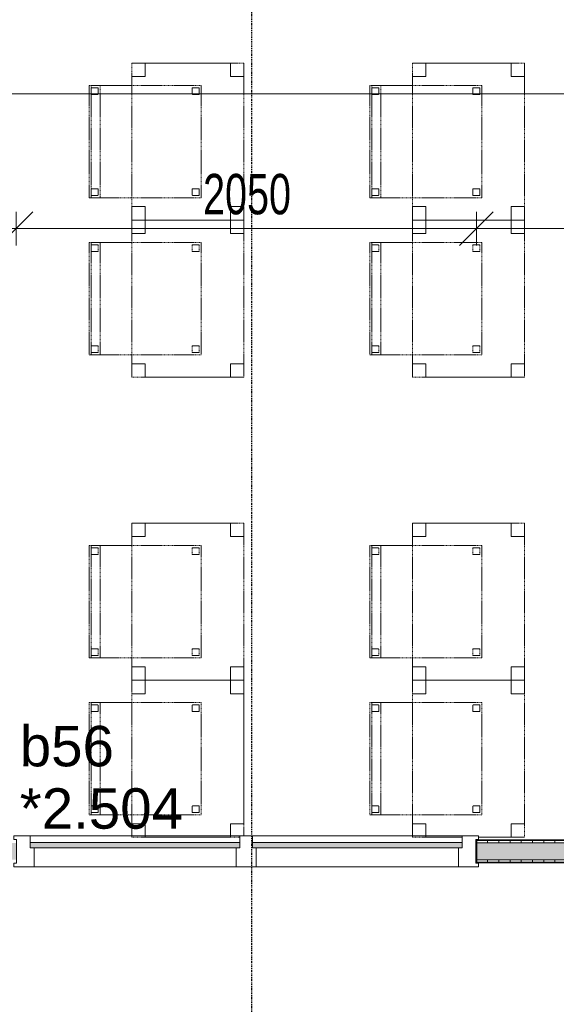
# Model space of a CAD drawing. Header units: millimetres. Extents: x -80560 to 110805, y -11020 to 52719.
# Tile 87 of 182: x 44661 to 47051, y 39018 to 43406. Entities that reach past the tile are written whole.
import ezdxf

# ---------------------------------------------------------------- set-up
doc = ezdxf.new("R2010")
doc.units = ezdxf.units.MM
doc.linetypes.add('CENTER2', pattern=[20, 8, -4, 4, -4])
doc.linetypes.add('DASHED2', pattern=[6, 4, -2])
for name, color, linetype, lineweight in [('A-ANNO-DIMS', 211, 'Continuous', 9), ('A-ANNO-DIMS-100', 211, 'Continuous', 9), ('A-DOOR', 31, 'Continuous', 18), ('A-GLAZ', 151, 'Continuous', 18), ('A-GLAZ-IDEN', 152, 'Continuous', 18), ('A-WALL', 113, 'Continuous', 35), ('A-WALL-PATT', 111, 'Continuous', 35), ('I-FURN', 30, 'Continuous', 18), ('I-WALL', 2, 'Continuous', 18), ('S-GRID', 1, 'Continuous', 9)]:
    doc.layers.add(name, color=color, linetype=linetype, lineweight=lineweight)
doc.styles.add('Arial', font='arial.ttf', dxfattribs={"height": 180})
doc.styles.add('Arial_6', font='arial.ttf', dxfattribs={"width": 0.7, "height": 180})
doc.dimstyles.new('n3o_1_8', dxfattribs={"dimscale": 304.8, "dimtxt": 183.646692, "dimasz": 0.492126, "dimexe": 0.246063, "dimexo": 0.0625, "dimgap": 0.032808, "dimtad": 1, "dimdec": 0, "dimdsep": 46, "dimtxsty": 'Arial_6', "dimblk1": 'OBLIQUE', "dimblk2": 'OBLIQUE', "dimsah": 1, "dimcen": 0.09, "dimdle": 0.246063, "dimazin": 0, "dimtfac": 1, "dimtdec": 4, "dimtix": 1, "dimtmove": 0, "dimatfit": 3, "dimfxl": 0.246063, "dimfxlon": 1, "dimtvp": 1, "dimtolj": 1, "dimtzin": 0, "dimarcsym": 2})
doc.dimstyles.new('n3o_1_8_3', dxfattribs={"dimscale": 304.8, "dimtxt": 183.646692, "dimasz": 0.492126, "dimexe": 0.246063, "dimexo": 0.0625, "dimgap": 0.032808, "dimtad": 1, "dimdec": 0, "dimdsep": 46, "dimtxsty": 'Arial_6', "dimblk1": 'OBLIQUE', "dimblk2": 'OBLIQUE', "dimsah": 1, "dimcen": 0.09, "dimdle": 0.246063, "dimazin": 0, "dimtfac": 1, "dimtdec": 4, "dimtix": 1, "dimtmove": 0, "dimatfit": 3, "dimfxl": 0.246063, "dimfxlon": 1, "dimtvp": 1, "dimtolj": 1, "dimtzin": 0, "dimarcsym": 2})
pattern_1 = [(270, (46544.82, 39750), (50, 2e-13), [])]

# ---------------------------------------------------------------- blocks, each defined once
blk = doc.blocks.new('82_tafel1 - tafel 500x700 2-30673039-DO_02 tweede verdieping')
at = {"layer": 'I-FURN', "linetype": 'DASHED2'}
for p, q in [((350, 250), (-350, 250)), ((-350, 250), (-350, -250)), ((350, 250), (-350, 250)), ((-350, 250), (-350, -250)), ((-350, 250), (-350, 190)), ((-290, 250), (-350, 250)), ((-290, 190), (-290, 250)), ((-290, 250), (290, 250)), ((-290, 250), (-290, 190)), ((290, 250), (290, 190)), ((290, 190), (290, 250)), ((350, 250), (290, 250)), ((350, -250), (350, 250)), ((350, -250), (350, 250)), ((350, 190), (350, 250)), ((-350, -190), (-350, 190)), ((-350, 190), (-290, 190)), ((-290, 190), (-350, 190)), ((290, 190), (350, 190)), ((350, 190), (290, 190)), ((350, 190), (350, -190)), ((-290, -190), (-350, -190)), ((-350, -190), (-290, -190)), ((-350, -190), (-350, -250)), ((-290, -250), (-290, -190)), ((-290, -190), (-290, -250)), ((350, -190), (290, -190)), ((290, -190), (290, -250)), ((290, -250), (290, -190)), ((290, -190), (350, -190)), ((350, -250), (350, -190)), ((-350, -250), (350, -250)), ((-350, -250), (350, -250)), ((-350, -250), (-290, -250)), ((290, -250), (-290, -250)), ((290, -250), (350, -250))]:
    blk.add_line(p, q, dxfattribs=at)
blk = doc.blocks.new('82_zitmeubel - stoel 500x500-V23-DO_02 tweede verdieping')
at = {"layer": 'I-FURN', "linetype": 'DASHED2'}
for p, q in [((-192.1, -73), (-192.1, 237)), ((-192.1, 237), (-192.1, -73)), ((-192.1, 237), (307.9, 237)), ((-192.1, 237), (307.9, 237)), ((-182.1, 226), (-182.1, 198)), ((-182.1, 198), (-182.1, 226)), ((-153.1, 227), (-181.1, 227)), ((-181.1, 227), (-153.1, 227)), ((-152.1, 198), (-152.1, 226)), ((-152.1, 226), (-152.1, 198)), ((267.9, 226), (267.9, 198)), ((267.9, 198), (267.9, 226)), ((296.9, 227), (268.9, 227)), ((268.9, 227), (296.9, 227)), ((297.9, 198), (297.9, 226)), ((297.9, 226), (297.9, 198)), ((307.9, 237), (307.9, -73)), ((307.9, -73), (307.9, 237)), ((-181.1, 197), (-153.1, 197)), ((-153.1, 197), (-181.1, 197)), ((268.9, 197), (296.9, 197)), ((296.9, 197), (268.9, 197)), ((-192.1, -213), (-192.1, -73)), ((-192.1, -73), (-192.1, -263)), ((307.9, -73), (307.9, -213)), ((307.9, -263), (307.9, -73)), ((-192.1, -254.1), (-192.1, -213)), ((307.9, -213), (-192.1, -213)), ((307.9, -213), (307.9, -254.1)), ((-192.1, -263), (-192.1, -254.1)), ((307.9, -254.1), (-192.1, -254.1)), ((-192.1, -263), (307.9, -263)), ((-192.1, -263), (307.9, -263)), ((-182.1, -224), (-182.1, -252)), ((-182.1, -252), (-182.1, -224)), ((-153.1, -223), (-181.1, -223)), ((-181.1, -223), (-153.1, -223)), ((-181.1, -253), (-153.1, -253)), ((-153.1, -253), (-181.1, -253)), ((-152.1, -252), (-152.1, -224)), ((-152.1, -224), (-152.1, -252)), ((267.9, -224), (267.9, -252)), ((267.9, -252), (267.9, -224)), ((296.9, -223), (268.9, -223)), ((268.9, -223), (296.9, -223)), ((268.9, -253), (296.9, -253)), ((296.9, -253), (268.9, -253)), ((297.9, -252), (297.9, -224)), ((297.9, -224), (297.9, -252)), ((307.9, -254.1), (307.9, -263))]:
    blk.add_line(p, q, dxfattribs=at)
for centre, start, end in [((-181.1, 226), 90, 180), ((-181.1, 226), 90, 180), ((-153.1, 226), 360, 90), ((-153.1, 226), 360, 90), ((268.9, 226), 90, 180), ((268.9, 226), 90, 180), ((296.9, 226), 360, 90), ((296.9, 226), 360, 90), ((-181.1, 198), 180, 270), ((-181.1, 198), 180, 270), ((-153.1, 198), 270, 0), ((-153.1, 198), 270, 0), ((268.9, 198), 180, 270), ((268.9, 198), 180, 270), ((296.9, 198), 270, 360), ((296.9, 198), 270, 360), ((-181.1, -224), 90, 180), ((-181.1, -224), 90, 180), ((-181.1, -252), 180, 270), ((-181.1, -252), 180, 270), ((-153.1, -224), 0, 90), ((-153.1, -224), 0, 90), ((-153.1, -252), 270, 0), ((-153.1, -252), 270, 0), ((268.9, -224), 90, 180), ((268.9, -224), 90, 180), ((268.9, -252), 180, 270), ((268.9, -252), 180, 270), ((296.9, -224), 0, 90), ((296.9, -224), 0, 90), ((296.9, -252), 270, 0), ((296.9, -252), 270, 0)]:
    blk.add_arc(centre, 1, start, end, dxfattribs=at)
blk = doc.blocks.new('82_zitmeubel - stoel 500x500-V293-DO_02 tweede verdieping')
at = {"layer": 'I-FURN', "linetype": 'DASHED2'}
for p, q in [((-192.1, -73), (-192.1, 237)), ((-192.1, 237), (-192.1, -73)), ((-192.1, 237), (307.9, 237)), ((-192.1, 237), (307.9, 237)), ((-182.1, 226), (-182.1, 198)), ((-182.1, 198), (-182.1, 226)), ((-153.1, 227), (-181.1, 227)), ((-181.1, 227), (-153.1, 227)), ((-152.1, 198), (-152.1, 226)), ((-152.1, 226), (-152.1, 198)), ((267.9, 226), (267.9, 198)), ((267.9, 198), (267.9, 226)), ((296.9, 227), (268.9, 227)), ((268.9, 227), (296.9, 227)), ((297.9, 198), (297.9, 226)), ((297.9, 226), (297.9, 198)), ((307.9, 237), (307.9, -73)), ((307.9, -73), (307.9, 237)), ((-181.1, 197), (-153.1, 197)), ((-153.1, 197), (-181.1, 197)), ((268.9, 197), (296.9, 197)), ((296.9, 197), (268.9, 197)), ((-192.1, -213), (-192.1, -73)), ((-192.1, -73), (-192.1, -263)), ((307.9, -73), (307.9, -213)), ((307.9, -263), (307.9, -73)), ((-192.1, -254.1), (-192.1, -213)), ((307.9, -213), (-192.1, -213)), ((307.9, -213), (307.9, -254.1)), ((-192.1, -263), (-192.1, -254.1)), ((307.9, -254.1), (-192.1, -254.1)), ((-192.1, -263), (307.9, -263)), ((-192.1, -263), (307.9, -263)), ((-182.1, -224), (-182.1, -252)), ((-182.1, -252), (-182.1, -224)), ((-153.1, -223), (-181.1, -223)), ((-181.1, -223), (-153.1, -223)), ((-181.1, -253), (-153.1, -253)), ((-153.1, -253), (-181.1, -253)), ((-152.1, -252), (-152.1, -224)), ((-152.1, -224), (-152.1, -252)), ((267.9, -224), (267.9, -252)), ((267.9, -252), (267.9, -224)), ((296.9, -223), (268.9, -223)), ((268.9, -223), (296.9, -223)), ((268.9, -253), (296.9, -253)), ((296.9, -253), (268.9, -253)), ((297.9, -252), (297.9, -224)), ((297.9, -224), (297.9, -252)), ((307.9, -254.1), (307.9, -263))]:
    blk.add_line(p, q, dxfattribs=at)
for centre, start, end in [((-181.1, 226), 90, 180), ((-181.1, 226), 90, 180), ((-153.1, 226), 360, 90), ((-153.1, 226), 360, 90), ((268.9, 226), 90, 180), ((268.9, 226), 90, 180), ((296.9, 226), 360, 90), ((296.9, 226), 360, 90), ((-181.1, 198), 180, 270), ((-181.1, 198), 180, 270), ((-153.1, 198), 270, 0), ((-153.1, 198), 270, 0), ((268.9, 198), 180, 270), ((268.9, 198), 180, 270), ((296.9, 198), 270, 360), ((296.9, 198), 270, 360), ((-181.1, -224), 90, 180), ((-181.1, -224), 90, 180), ((-181.1, -252), 180, 270), ((-181.1, -252), 180, 270), ((-153.1, -224), 0, 90), ((-153.1, -224), 0, 90), ((-153.1, -252), 270, 0), ((-153.1, -252), 270, 0), ((268.9, -224), 90, 165), ((268.9, -224), 90, 180), ((268.9, -224), 165, 180), ((268.9, -252), 180, 195), ((268.9, -252), 180, 270), ((268.9, -252), 195, 210), ((268.9, -252), 210, 225), ((268.9, -252), 225, 240), ((268.9, -252), 240, 270), ((296.9, -224), 0, 90), ((296.9, -224), 0, 90), ((296.9, -252), 270, 0), ((296.9, -252), 270, 0)]:
    blk.add_arc(centre, 1, start, end, dxfattribs=at)
blk = doc.blocks.new('82_zitmeubel - stoel 500x500-V303-DO_02 tweede verdieping')
at = {"layer": 'I-FURN', "linetype": 'DASHED2'}
for p, q in [((-192.1, -73), (-192.1, 237)), ((-192.1, 237), (-192.1, -73)), ((-192.1, 237), (307.9, 237)), ((-192.1, 237), (307.9, 237)), ((-182.1, 226), (-182.1, 198)), ((-182.1, 198), (-182.1, 226)), ((-153.1, 227), (-181.1, 227)), ((-181.1, 227), (-153.1, 227)), ((-152.1, 198), (-152.1, 226)), ((-152.1, 226), (-152.1, 198)), ((267.9, 226), (267.9, 198)), ((267.9, 198), (267.9, 226)), ((296.9, 227), (268.9, 227)), ((268.9, 227), (296.9, 227)), ((297.9, 198), (297.9, 226)), ((297.9, 226), (297.9, 198)), ((307.9, 237), (307.9, -73)), ((307.9, -73), (307.9, 237)), ((-181.1, 197), (-153.1, 197)), ((-153.1, 197), (-181.1, 197)), ((268.9, 197), (296.9, 197)), ((296.9, 197), (268.9, 197)), ((-192.1, -213), (-192.1, -73)), ((-192.1, -73), (-192.1, -263)), ((307.9, -73), (307.9, -213)), ((307.9, -263), (307.9, -73)), ((-192.1, -254.1), (-192.1, -213)), ((307.9, -213), (-192.1, -213)), ((307.9, -213), (307.9, -254.1)), ((-192.1, -263), (-192.1, -254.1)), ((307.9, -254.1), (-192.1, -254.1)), ((-192.1, -263), (307.9, -263)), ((-192.1, -263), (307.9, -263)), ((-182.1, -224), (-182.1, -252)), ((-182.1, -252), (-182.1, -224)), ((-153.1, -223), (-181.1, -223)), ((-181.1, -223), (-153.1, -223)), ((-181.1, -253), (-153.1, -253)), ((-153.1, -253), (-181.1, -253)), ((-152.1, -252), (-152.1, -224)), ((-152.1, -224), (-152.1, -252)), ((267.9, -224), (267.9, -252)), ((267.9, -252), (267.9, -224)), ((296.9, -223), (268.9, -223)), ((268.9, -223), (296.9, -223)), ((268.9, -253), (296.9, -253)), ((296.9, -253), (268.9, -253)), ((297.9, -252), (297.9, -224)), ((297.9, -224), (297.9, -252)), ((307.9, -254.1), (307.9, -263))]:
    blk.add_line(p, q, dxfattribs=at)
for centre, start, end in [((-181.1, 226), 90, 180), ((-181.1, 226), 90, 180), ((-153.1, 226), 360, 90), ((-153.1, 226), 360, 90), ((268.9, 226), 90, 180), ((268.9, 226), 90, 180), ((296.9, 226), 360, 90), ((296.9, 226), 15, 90), ((296.9, 226), 360, 15), ((-181.1, 198), 180, 270), ((-181.1, 198), 180, 270), ((-153.1, 198), 270, 0), ((-153.1, 198), 270, 0), ((268.9, 198), 180, 270), ((268.9, 198), 180, 270), ((296.9, 198), 270, 360), ((296.9, 198), 270, 360), ((-181.1, -224), 90, 180), ((-181.1, -224), 90, 180), ((-181.1, -252), 180, 270), ((-181.1, -252), 180, 270), ((-153.1, -224), 0, 90), ((-153.1, -224), 0, 90), ((-153.1, -252), 270, 0), ((-153.1, -252), 270, 0), ((268.9, -224), 90, 165), ((268.9, -224), 90, 180), ((268.9, -224), 165, 180), ((268.9, -252), 180, 195), ((268.9, -252), 180, 270), ((268.9, -252), 195, 210), ((268.9, -252), 210, 225), ((268.9, -252), 225, 240), ((268.9, -252), 240, 270), ((296.9, -224), 0, 90), ((296.9, -224), 0, 90), ((296.9, -252), 270, 0), ((296.9, -252), 270, 0)]:
    blk.add_arc(centre, 1, start, end, dxfattribs=at)
blk = doc.blocks.new('82_zitmeubel - stoel 500x500-V307-DO_02 tweede verdieping')
at = {"layer": 'I-FURN', "linetype": 'DASHED2'}
for p, q in [((-192.1, -73), (-192.1, 237)), ((-192.1, 237), (-192.1, -73)), ((-192.1, 237), (307.9, 237)), ((-192.1, 237), (307.9, 237)), ((-182.1, 226), (-182.1, 198)), ((-182.1, 198), (-182.1, 226)), ((-153.1, 227), (-181.1, 227)), ((-181.1, 227), (-153.1, 227)), ((-152.1, 198), (-152.1, 226)), ((-152.1, 226), (-152.1, 198)), ((267.9, 226), (267.9, 198)), ((267.9, 198), (267.9, 226)), ((296.9, 227), (268.9, 227)), ((268.9, 227), (296.9, 227)), ((297.9, 198), (297.9, 226)), ((297.9, 226), (297.9, 198)), ((307.9, 237), (307.9, -73)), ((307.9, -73), (307.9, 237)), ((-181.1, 197), (-153.1, 197)), ((-153.1, 197), (-181.1, 197)), ((268.9, 197), (296.9, 197)), ((296.9, 197), (268.9, 197)), ((-192.1, -213), (-192.1, -73)), ((-192.1, -73), (-192.1, -263)), ((307.9, -73), (307.9, -213)), ((307.9, -263), (307.9, -73)), ((-192.1, -254.1), (-192.1, -213)), ((307.9, -213), (-192.1, -213)), ((307.9, -213), (307.9, -254.1)), ((-192.1, -263), (-192.1, -254.1)), ((307.9, -254.1), (-192.1, -254.1)), ((-192.1, -263), (307.9, -263)), ((-192.1, -263), (307.9, -263)), ((-182.1, -224), (-182.1, -252)), ((-182.1, -252), (-182.1, -224)), ((-153.1, -223), (-181.1, -223)), ((-181.1, -223), (-153.1, -223)), ((-181.1, -253), (-153.1, -253)), ((-153.1, -253), (-181.1, -253)), ((-152.1, -252), (-152.1, -224)), ((-152.1, -224), (-152.1, -252)), ((267.9, -224), (267.9, -252)), ((267.9, -252), (267.9, -224)), ((296.9, -223), (268.9, -223)), ((268.9, -223), (296.9, -223)), ((268.9, -253), (296.9, -253)), ((296.9, -253), (268.9, -253)), ((297.9, -252), (297.9, -224)), ((297.9, -224), (297.9, -252)), ((307.9, -254.1), (307.9, -263))]:
    blk.add_line(p, q, dxfattribs=at)
for centre, start, end in [((-181.1, 226), 90, 180), ((-181.1, 226), 150, 165), ((-181.1, 226), 165, 180), ((-181.1, 226), 90, 150), ((-153.1, 226), 360, 90), ((-153.1, 226), 75, 90), ((-153.1, 226), 60, 75), ((-153.1, 226), 15, 60), ((-153.1, 226), 360, 15), ((268.9, 226), 90, 180), ((268.9, 226), 150, 180), ((268.9, 226), 90, 150), ((296.9, 226), 360, 90), ((296.9, 226), 75, 90), ((296.9, 226), 45, 75), ((296.9, 226), 360, 45), ((-181.1, 198), 180, 270), ((-181.1, 198), 180, 225), ((-181.1, 198), 225, 270), ((-153.1, 198), 270, 0), ((-153.1, 198), 270, 330), ((-153.1, 198), 330, 345), ((-153.1, 198), 345, 0), ((268.9, 198), 180, 270), ((268.9, 198), 180, 240), ((268.9, 198), 240, 255), ((268.9, 198), 255, 270), ((296.9, 198), 270, 360), ((296.9, 198), 270, 300), ((296.9, 198), 300, 330), ((296.9, 198), 330, 360), ((-181.1, -224), 90, 180), ((-181.1, -224), 90, 180), ((-181.1, -252), 180, 270), ((-181.1, -252), 180, 270), ((-153.1, -224), 0, 90), ((-153.1, -224), 0, 90), ((-153.1, -252), 270, 0), ((-153.1, -252), 270, 0), ((268.9, -224), 90, 180), ((268.9, -224), 90, 180), ((268.9, -252), 180, 270), ((268.9, -252), 180, 270), ((296.9, -224), 0, 90), ((296.9, -224), 0, 90), ((296.9, -252), 270, 0), ((296.9, -252), 270, 0)]:
    blk.add_arc(centre, 1, start, end, dxfattribs=at)
blk = doc.blocks.new('82_tafel1 - tafel 500x700 2-V308-DO_02 tweede verdieping')
at = {"layer": 'I-FURN', "linetype": 'DASHED2'}
for p, q in [((350, 250), (-350, 250)), ((-350, 250), (-350, -250)), ((350, 250), (-350, 250)), ((-350, 250), (-350, -250)), ((-350, 250), (-350, 190)), ((-290, 250), (-350, 250)), ((-290, 190), (-290, 250)), ((-290, 250), (290, 250)), ((-290, 250), (-290, 190)), ((290, 250), (290, 190)), ((290, 190), (290, 250)), ((350, 250), (290, 250)), ((350, 45), (350, 250)), ((350, 45), (350, 250)), ((350, 190), (350, 250)), ((-350, -190), (-350, 190)), ((-350, 190), (-290, 190)), ((-290, 190), (-350, 190)), ((290, 190), (350, 190)), ((350, 190), (290, 190)), ((350, 190), (350, 45)), ((350, -250), (350, -28)), ((350, -250), (350, -28)), ((350, -28), (350, -190)), ((-290, -190), (-350, -190)), ((-350, -190), (-290, -190)), ((-350, -190), (-350, -250)), ((-290, -250), (-290, -190)), ((-290, -190), (-290, -250)), ((350, -190), (290, -190)), ((290, -190), (290, -250)), ((290, -250), (290, -190)), ((290, -190), (343, -190)), ((-350, -250), (350, -250)), ((-350, -250), (350, -250)), ((-350, -250), (-290, -250)), ((290, -250), (-290, -250)), ((290, -250), (343, -250))]:
    blk.add_line(p, q, dxfattribs=at)
blk = doc.blocks.new('82_zitmeubel - stoel 500x500-V309-DO_02 tweede verdieping')
at = {"layer": 'I-FURN', "linetype": 'DASHED2'}
for p, q in [((-192.1, -73), (-192.1, 237)), ((-192.1, 237), (-192.1, -73)), ((-192.1, 237), (307.9, 237)), ((-192.1, 237), (307.9, 237)), ((-182.1, 226), (-182.1, 198)), ((-182.1, 198), (-182.1, 226)), ((-153.1, 227), (-181.1, 227)), ((-181.1, 227), (-153.1, 227)), ((-152.1, 198), (-152.1, 226)), ((-152.1, 226), (-152.1, 198)), ((267.9, 226), (267.9, 198)), ((267.9, 198), (267.9, 226)), ((296.9, 227), (268.9, 227)), ((268.9, 227), (296.9, 227)), ((297.9, 198), (297.9, 226)), ((297.9, 226), (297.9, 198)), ((307.9, 237), (307.9, -73)), ((307.9, -73), (307.9, 237)), ((-181.1, 197), (-153.1, 197)), ((-153.1, 197), (-181.1, 197)), ((268.9, 197), (296.9, 197)), ((296.9, 197), (268.9, 197)), ((-192.1, -213), (-192.1, -73)), ((-192.1, -73), (-192.1, -263)), ((307.9, -73), (307.9, -213)), ((307.9, -263), (307.9, -73)), ((-192.1, -254.1), (-192.1, -213)), ((307.9, -213), (-192.1, -213)), ((307.9, -213), (307.9, -254.1)), ((-192.1, -263), (-192.1, -254.1)), ((307.9, -254.1), (-192.1, -254.1)), ((-192.1, -263), (307.9, -263)), ((-192.1, -263), (307.9, -263)), ((-182.1, -224), (-182.1, -252)), ((-182.1, -252), (-182.1, -224)), ((-153.1, -223), (-181.1, -223)), ((-181.1, -223), (-153.1, -223)), ((-181.1, -253), (-153.1, -253)), ((-153.1, -253), (-181.1, -253)), ((-152.1, -252), (-152.1, -224)), ((-152.1, -224), (-152.1, -252)), ((267.9, -224), (267.9, -252)), ((267.9, -252), (267.9, -224)), ((296.9, -223), (268.9, -223)), ((268.9, -223), (296.9, -223)), ((268.9, -253), (296.9, -253)), ((296.9, -253), (268.9, -253)), ((297.9, -252), (297.9, -224)), ((297.9, -224), (297.9, -252)), ((307.9, -254.1), (307.9, -263))]:
    blk.add_line(p, q, dxfattribs=at)
for centre, start, end in [((-181.1, 226), 90, 180), ((-181.1, 226), 90, 165), ((-181.1, 226), 165, 180), ((-153.1, 226), 360, 90), ((-153.1, 226), 75, 90), ((-153.1, 226), 60, 75), ((-153.1, 226), 15, 60), ((-153.1, 226), 360, 15), ((268.9, 226), 90, 180), ((268.9, 226), 90, 180), ((296.9, 226), 360, 90), ((296.9, 226), 75, 90), ((296.9, 226), 360, 75), ((-181.1, 198), 180, 270), ((-181.1, 198), 180, 195), ((-181.1, 198), 195, 240), ((-181.1, 198), 240, 270), ((-153.1, 198), 270, 0), ((-153.1, 198), 270, 285), ((-153.1, 198), 285, 300), ((-153.1, 198), 300, 315), ((-153.1, 198), 315, 345), ((-153.1, 198), 345, 0), ((268.9, 198), 180, 270), ((268.9, 198), 180, 240), ((268.9, 198), 240, 255), ((268.9, 198), 255, 270), ((296.9, 198), 270, 360), ((296.9, 198), 270, 285), ((296.9, 198), 285, 360), ((-181.1, -224), 90, 180), ((-181.1, -224), 90, 180), ((-181.1, -252), 180, 270), ((-181.1, -252), 180, 270), ((-153.1, -224), 0, 90), ((-153.1, -224), 0, 90), ((-153.1, -252), 270, 0), ((-153.1, -252), 270, 0), ((268.9, -224), 90, 165), ((268.9, -224), 90, 180), ((268.9, -224), 165, 180), ((268.9, -252), 180, 195), ((268.9, -252), 180, 270), ((268.9, -252), 195, 210), ((268.9, -252), 210, 225), ((268.9, -252), 225, 240), ((268.9, -252), 240, 270), ((296.9, -224), 0, 90), ((296.9, -224), 0, 90), ((296.9, -252), 270, 0), ((296.9, -252), 270, 0)]:
    blk.add_arc(centre, 1, start, end, dxfattribs=at)
blk = doc.blocks.new('82_zitmeubel - stoel 500x500-V315-DO_02 tweede verdieping')
at = {"layer": 'I-FURN', "linetype": 'DASHED2'}
for p, q in [((-192.1, -73), (-192.1, 237)), ((-192.1, 237), (-192.1, -73)), ((-192.1, 237), (307.9, 237)), ((-192.1, 237), (307.9, 237)), ((-182.1, 226), (-182.1, 198)), ((-182.1, 198), (-182.1, 226)), ((-153.1, 227), (-181.1, 227)), ((-181.1, 227), (-153.1, 227)), ((-152.1, 198), (-152.1, 226)), ((-152.1, 226), (-152.1, 198)), ((267.9, 226), (267.9, 198)), ((267.9, 198), (267.9, 226)), ((296.9, 227), (268.9, 227)), ((268.9, 227), (296.9, 227)), ((297.9, 198), (297.9, 226)), ((297.9, 226), (297.9, 198)), ((307.9, 237), (307.9, -73)), ((307.9, -73), (307.9, 237)), ((-181.1, 197), (-153.1, 197)), ((-153.1, 197), (-181.1, 197)), ((268.9, 197), (296.9, 197)), ((296.9, 197), (268.9, 197)), ((-192.1, -213), (-192.1, -73)), ((-192.1, -73), (-192.1, -263)), ((307.9, -73), (307.9, -213)), ((307.9, -263), (307.9, -73)), ((-192.1, -254.1), (-192.1, -213)), ((307.9, -213), (-192.1, -213)), ((307.9, -213), (307.9, -254.1)), ((-192.1, -263), (-192.1, -254.1)), ((307.9, -254.1), (-192.1, -254.1)), ((-192.1, -263), (307.9, -263)), ((-192.1, -263), (307.9, -263)), ((-182.1, -224), (-182.1, -252)), ((-182.1, -252), (-182.1, -224)), ((-153.1, -223), (-181.1, -223)), ((-181.1, -223), (-153.1, -223)), ((-181.1, -253), (-153.1, -253)), ((-153.1, -253), (-181.1, -253)), ((-152.1, -252), (-152.1, -224)), ((-152.1, -224), (-152.1, -252)), ((267.9, -224), (267.9, -252)), ((267.9, -252), (267.9, -224)), ((296.9, -223), (268.9, -223)), ((268.9, -223), (296.9, -223)), ((268.9, -253), (296.9, -253)), ((296.9, -253), (268.9, -253)), ((297.9, -252), (297.9, -224)), ((297.9, -224), (297.9, -252)), ((307.9, -254.1), (307.9, -263))]:
    blk.add_line(p, q, dxfattribs=at)
for centre, start, end in [((-181.1, 226), 90, 180), ((-181.1, 226), 150, 165), ((-181.1, 226), 165, 180), ((-181.1, 226), 135, 150), ((-181.1, 226), 90, 135), ((-153.1, 226), 360, 90), ((-153.1, 226), 30, 90), ((-153.1, 226), 360, 30), ((268.9, 226), 90, 180), ((268.9, 226), 135, 180), ((268.9, 226), 120, 135), ((268.9, 226), 90, 120), ((296.9, 226), 360, 90), ((296.9, 226), 30, 90), ((296.9, 226), 15, 30), ((296.9, 226), 360, 15), ((-181.1, 198), 180, 270), ((-181.1, 198), 180, 210), ((-181.1, 198), 210, 240), ((-181.1, 198), 240, 270), ((-153.1, 198), 270, 0), ((-153.1, 198), 270, 0), ((268.9, 198), 180, 270), ((268.9, 198), 180, 195), ((268.9, 198), 195, 270), ((296.9, 198), 270, 360), ((296.9, 198), 270, 330), ((296.9, 198), 330, 345), ((296.9, 198), 345, 360), ((-181.1, -224), 90, 180), ((-181.1, -224), 90, 180), ((-181.1, -252), 180, 270), ((-181.1, -252), 180, 270), ((-153.1, -224), 0, 90), ((-153.1, -224), 0, 90), ((-153.1, -252), 270, 0), ((-153.1, -252), 270, 0), ((268.9, -224), 90, 180), ((268.9, -224), 90, 180), ((268.9, -252), 180, 270), ((268.9, -252), 180, 270), ((296.9, -224), 0, 90), ((296.9, -224), 0, 90), ((296.9, -252), 270, 0), ((296.9, -252), 270, 0)]:
    blk.add_arc(centre, 1, start, end, dxfattribs=at)
blk = doc.blocks.new('82_tafel1 - tafel 500x700 2-V316-DO_02 tweede verdieping')
at = {"layer": 'I-FURN', "linetype": 'DASHED2'}
for p, q in [((343, 250), (-350, 250)), ((-350, 250), (-350, -250)), ((343, 250), (-350, 250)), ((-350, 250), (-350, -250)), ((-350, 250), (-350, 190)), ((-290, 250), (-350, 250)), ((-290, 190), (-290, 250)), ((-290, 250), (290, 250)), ((-290, 250), (-290, 190)), ((290, 250), (290, 190)), ((290, 190), (290, 250)), ((343, 250), (290, 250)), ((350, -250), (350, 232)), ((350, -250), (350, 232)), ((-350, -190), (-350, 190)), ((-350, 190), (-290, 190)), ((-290, 190), (-350, 190)), ((290, 190), (350, 190)), ((343, 190), (290, 190)), ((350, 190), (350, -190)), ((-290, -190), (-350, -190)), ((-350, -190), (-290, -190)), ((-350, -190), (-350, -250)), ((-290, -250), (-290, -190)), ((-290, -190), (-290, -250)), ((350, -190), (290, -190)), ((290, -190), (290, -250)), ((290, -250), (290, -190)), ((290, -190), (343, -190)), ((-350, -250), (350, -250)), ((-350, -250), (350, -250)), ((-350, -250), (-290, -250)), ((290, -250), (-290, -250)), ((290, -250), (343, -250))]:
    blk.add_line(p, q, dxfattribs=at)
blk = doc.blocks.new('82_zitmeubel - stoel 500x500-V317-DO_02 tweede verdieping')
at = {"layer": 'I-FURN', "linetype": 'DASHED2'}
for p, q in [((-192.1, -73), (-192.1, 237)), ((-192.1, 237), (-192.1, -73)), ((-192.1, 237), (307.9, 237)), ((-192.1, 237), (307.9, 237)), ((-182.1, 226), (-182.1, 198)), ((-182.1, 198), (-182.1, 226)), ((-153.1, 227), (-181.1, 227)), ((-181.1, 227), (-153.1, 227)), ((-152.1, 198), (-152.1, 226)), ((-152.1, 226), (-152.1, 198)), ((267.9, 226), (267.9, 198)), ((267.9, 198), (267.9, 226)), ((296.9, 227), (268.9, 227)), ((268.9, 227), (296.9, 227)), ((297.9, 198), (297.9, 226)), ((297.9, 226), (297.9, 198)), ((307.9, 237), (307.9, -73)), ((307.9, -73), (307.9, 237)), ((-181.1, 197), (-153.1, 197)), ((-153.1, 197), (-181.1, 197)), ((268.9, 197), (296.9, 197)), ((296.9, 197), (268.9, 197)), ((-192.1, -213), (-192.1, -73)), ((-192.1, -73), (-192.1, -263)), ((307.9, -73), (307.9, -213)), ((307.9, -263), (307.9, -73)), ((-192.1, -254.1), (-192.1, -213)), ((307.9, -213), (-192.1, -213)), ((307.9, -213), (307.9, -254.1)), ((-192.1, -263), (-192.1, -254.1)), ((307.9, -254.1), (-192.1, -254.1)), ((-192.1, -263), (307.9, -263)), ((-192.1, -263), (307.9, -263)), ((-182.1, -224), (-182.1, -252)), ((-182.1, -252), (-182.1, -224)), ((-153.1, -223), (-181.1, -223)), ((-181.1, -223), (-153.1, -223)), ((-181.1, -253), (-153.1, -253)), ((-153.1, -253), (-181.1, -253)), ((-152.1, -252), (-152.1, -224)), ((-152.1, -224), (-152.1, -252)), ((267.9, -224), (267.9, -252)), ((267.9, -252), (267.9, -224)), ((296.9, -223), (268.9, -223)), ((268.9, -223), (296.9, -223)), ((268.9, -253), (296.9, -253)), ((296.9, -253), (268.9, -253)), ((297.9, -252), (297.9, -224)), ((297.9, -224), (297.9, -252)), ((307.9, -254.1), (307.9, -263))]:
    blk.add_line(p, q, dxfattribs=at)
for centre, start, end in [((-181.1, 226), 90, 180), ((-181.1, 226), 90, 180), ((-153.1, 226), 360, 90), ((-153.1, 226), 360, 90), ((268.9, 226), 90, 180), ((268.9, 226), 120, 165), ((268.9, 226), 165, 180), ((268.9, 226), 90, 120), ((296.9, 226), 360, 90), ((296.9, 226), 15, 90), ((296.9, 226), 360, 15), ((-181.1, 198), 180, 270), ((-181.1, 198), 180, 225), ((-181.1, 198), 225, 270), ((-153.1, 198), 270, 0), ((-153.1, 198), 270, 285), ((-153.1, 198), 285, 330), ((-153.1, 198), 330, 345), ((-153.1, 198), 345, 0), ((268.9, 198), 180, 270), ((268.9, 198), 180, 210), ((268.9, 198), 210, 225), ((268.9, 198), 225, 255), ((268.9, 198), 255, 270), ((296.9, 198), 270, 360), ((296.9, 198), 270, 360), ((-181.1, -224), 90, 180), ((-181.1, -224), 90, 180), ((-181.1, -252), 180, 270), ((-181.1, -252), 180, 270), ((-153.1, -224), 0, 90), ((-153.1, -224), 0, 90), ((-153.1, -252), 270, 0), ((-153.1, -252), 270, 0), ((268.9, -224), 90, 180), ((268.9, -224), 90, 180), ((268.9, -252), 180, 195), ((268.9, -252), 180, 270), ((268.9, -252), 195, 210), ((268.9, -252), 210, 225), ((268.9, -252), 225, 240), ((268.9, -252), 240, 255), ((268.9, -252), 255, 270), ((296.9, -224), 0, 90), ((296.9, -224), 0, 90), ((296.9, -252), 270, 0), ((296.9, -252), 270, 0)]:
    blk.add_arc(centre, 1, start, end, dxfattribs=at)
blk = doc.blocks.new('32_n3o_raam_h1xb2 - 90x139_25_K_2410x2070-V367-DO_02 tweede verdieping')
at = {"layer": 'A-GLAZ'}
for p, q in [((-1035, 69.5), (-1035, 52.5)), ((-962, 69.5), (-1035, 69.5)), ((-1035, 52.5), (-1023, 52.5)), ((-1023, 52.5), (-1023, -52.5)), ((-962, 39.5), (-962, 69.5)), ((-962, 69.5), (-510, 69.5)), ((-510, 69.5), (-28, 69.5)), ((28, 69.5), (-28, 69.5)), ((-28, 69.5), (-28, 39.5)), ((28, 39.5), (28, 69.5)), ((28, 69.5), (740, 69.5)), ((740, 69.5), (962, 69.5)), ((1035, 69.5), (962, 69.5)), ((962, 69.5), (962, 39.5)), ((1023, -52.5), (1023, 52.5)), ((1023, 52.5), (1035, 52.5)), ((1035, 52.5), (1035, 69.5)), ((-945, -69.5), (-945, 15.5)), ((-45, 15.5), (-45, -69.5)), ((45, -69.5), (45, 15.5)), ((945, 15.5), (945, -69.5)), ((-1023, -52.5), (-1035, -52.5)), ((-1035, -52.5), (-1035, -69.5)), ((-1035, -69.5), (-945, -69.5)), ((-45, -69.5), (-945, -69.5)), ((-45, -69.5), (45, -69.5)), ((945, -69.5), (45, -69.5)), ((945, -69.5), (1035, -69.5)), ((1035, -52.5), (1023, -52.5)), ((1035, -69.5), (1035, -52.5))]:
    blk.add_line(p, q, dxfattribs=at)
blk = doc.blocks.new('30_n3o_raam_vast - 24mm-31742709-DO_02 tweede verdieping')
at = {"layer": 'A-DOOR'}
blk.add_hatch(color=256, dxfattribs=at).paths.add_polyline_path([(0, 24), (-934, 24), (-934, 0), (0, 0)], flags=0)
for p, q in [((0, 24), (-934, 24)), ((-934, 24), (-934, 0)), ((-934, 0), (0, 0)), ((0, 0), (0, 24))]:
    blk.add_line(p, q, dxfattribs=at)
blk = doc.blocks.new('DIMBLOCK178-DO_02 tweede verdieping')
at = {"layer": 'A-ANNO-DIMS-100'}
for p, q in [((44044.8, 43074.8), (44119.8, 43149.8)), ((44044.8, 43149.8), (44044.8, 42999.8)), ((44044.8, 43074.8), (44044.8, 43149.8)), ((51844.8, 43074.8), (51919.8, 43149.8)), ((51844.8, 43149.8), (51844.8, 42999.8)), ((51844.8, 43074.8), (51844.8, 43149.8)), ((44044.8, 43074.8), (43969.8, 42999.8)), ((44044.8, 43074.8), (51844.8, 43074.8)), ((51844.8, 43074.8), (51769.8, 42999.8))]:
    blk.add_line(p, q, dxfattribs=at)
at = {"layer": 'A-ANNO-DIMS-100', "color": 0, "insert": (47752.7, 43318.5), "char_height": 180, "width": 461.094, "attachment_point": 1, "line_spacing_factor": 0.941778, "style": 'Arial_6'}
blk.add_mtext('7800', dxfattribs=at)
blk = doc.blocks.new('_Oblique')
at = {"color": 0, "linetype": 'ByBlock', "lineweight": -2}
blk.add_line((-0.5, -0.5), (0.5, 0.5), dxfattribs=at)
blk = doc.blocks.new('DIMBLOCK409-DO_02 tweede verdieping')
at = {"layer": 'A-ANNO-DIMS-100'}
for p, q in [((44044.8, 42474.8), (44119.8, 42549.8)), ((44044.8, 42549.8), (44044.8, 42399.8)), ((44044.8, 42474.8), (44044.8, 42549.8)), ((44644.8, 42474.8), (44719.8, 42549.8)), ((44644.8, 42399.8), (44644.8, 42549.8)), ((43969.8, 42474.8), (44644.8, 42474.8)), ((44044.8, 42474.8), (43969.8, 42399.8)), ((44644.8, 42474.8), (44569.8, 42399.8)), ((44644.8, 42474.8), (44644.8, 42399.8))]:
    blk.add_line(p, q, dxfattribs=at)
at = {"layer": 'A-ANNO-DIMS-100', "color": 0, "insert": (44200.7, 42718.5), "char_height": 180, "width": 345.821, "attachment_point": 1, "line_spacing_factor": 0.941778, "style": 'Arial_6'}
blk.add_mtext('600', dxfattribs=at)
blk = doc.blocks.new('DIMBLOCK410-DO_02 tweede verdieping')
at = {"layer": 'A-ANNO-DIMS-100'}
for p, q in [((44644.8, 42474.8), (44719.8, 42549.8)), ((44644.8, 42399.8), (44644.8, 42549.8)), ((46694.8, 42474.8), (46769.8, 42549.8)), ((46694.8, 42399.8), (46694.8, 42549.8)), ((44644.8, 42474.8), (44569.8, 42399.8)), ((44644.8, 42474.8), (46694.8, 42474.8)), ((44644.8, 42474.8), (44644.8, 42399.8)), ((46694.8, 42474.8), (46619.8, 42399.8)), ((46694.8, 42474.8), (46694.8, 42399.8))]:
    blk.add_line(p, q, dxfattribs=at)
at = {"layer": 'A-ANNO-DIMS-100', "color": 0, "insert": (45477.7, 42718.5), "char_height": 180, "width": 461.094, "attachment_point": 1, "line_spacing_factor": 0.941778, "style": 'Arial_6'}
blk.add_mtext('2050', dxfattribs=at)
blk = doc.blocks.new('DIMBLOCK411-DO_02 tweede verdieping')
at = {"layer": 'A-ANNO-DIMS-100'}
for p, q in [((46694.8, 42474.8), (46769.8, 42549.8)), ((46694.8, 42399.8), (46694.8, 42549.8)), ((49194.8, 42474.8), (49269.8, 42549.8)), ((49194.8, 42399.8), (49194.8, 42549.8)), ((46694.8, 42474.8), (46619.8, 42399.8)), ((46694.8, 42474.8), (49194.8, 42474.8)), ((46694.8, 42474.8), (46694.8, 42399.8)), ((49194.8, 42474.8), (49119.8, 42399.8)), ((49194.8, 42474.8), (49194.8, 42399.8))]:
    blk.add_line(p, q, dxfattribs=at)
at = {"layer": 'A-ANNO-DIMS-100', "color": 0, "insert": (47752.7, 42718.5), "char_height": 180, "width": 461.094, "attachment_point": 1, "line_spacing_factor": 0.941778, "style": 'Arial_6'}
blk.add_mtext('2500', dxfattribs=at)

msp = doc.modelspace()

# ---------------------------------------------------------------- hatches: boundary and pattern name
at = {"layer": 'A-WALL-PATT', "lineweight": 18}
h = msp.add_hatch(dxfattribs=at)
h.set_pattern_fill('FP_94', color=256, angle=-270, style=0, pattern_type=2)
h.set_pattern_definition(pattern_1)
h.paths.add_polyline_path([(51844.8, 39737.5), (51844.8, 39750), (51244.8, 39750), (51244.8, 39737.5), (51280.1, 39737.5)], flags=0)
h.paths.add_polyline_path([(48930.7, 39737.5), (49194.8, 39737.5), (49194.8, 39750), (46694.8, 39750), (46694.8, 39737.5), (47756, 39737.5)], flags=0)
h.paths.add_polyline_path([(44231.9, 39737.5), (44644.8, 39737.5), (44644.8, 39750), (44032.3, 39750), (44032.3, 39737.5)], flags=0)
h.paths.add_polyline_path([(43314.8, 39737.5), (43957.3, 39737.5), (43957.3, 39750), (43314.8, 39750)], flags=0)
h.paths.add_polyline_path([(41264.8, 39737.5), (41264.8, 39750), (41244.8, 39750), (41244.8, 39737.5)], flags=0)
at = {"layer": 'A-WALL-PATT', "lineweight": 5}
h = msp.add_hatch(color=256, dxfattribs=at)
h.paths.add_polyline_path([(51280.1, 39662.5), (51869.8, 39662.5), (51869.8, 39737.5), (51244.8, 39737.5), (51244.8, 39662.5)], flags=0)
h.paths.add_polyline_path([(49194.8, 39662.5), (49194.8, 39737.5), (46694.8, 39737.5), (46694.8, 39662.5), (48930.7, 39662.5)], flags=0)
h.paths.add_polyline_path([(44644.8, 39662.5), (44644.8, 39737.5), (43314.8, 39737.5), (43314.8, 39662.5), (44231.9, 39662.5)], flags=0)
h.paths.add_polyline_path([(41232.3, 39662.5), (41264.8, 39662.5), (41264.8, 39737.5), (41232.3, 39737.5)], flags=0)
at = {"layer": 'A-WALL-PATT', "lineweight": 18}
h = msp.add_hatch(dxfattribs=at)
h.set_pattern_fill('FP_94', color=256, angle=-270, style=0, pattern_type=2)
h.set_pattern_definition(pattern_1)
h.paths.add_polyline_path([(51244.8, 39650), (51844.8, 39650), (51844.8, 39662.5), (51244.8, 39662.5)], flags=0)
h.paths.add_polyline_path([(49194.8, 39650), (49194.8, 39662.5), (46694.8, 39662.5), (46694.8, 39650), (48930.7, 39650)], flags=0)
h.paths.add_polyline_path([(44231.9, 39650), (44644.8, 39650), (44644.8, 39662.5), (43314.8, 39662.5), (43314.8, 39650)], flags=0)
h.paths.add_polyline_path([(41244.8, 39650), (41264.8, 39650), (41264.8, 39662.5), (41244.8, 39662.5)], flags=0)

# ---------------------------------------------------------------- linework, layer by layer
at = {"layer": 'A-WALL', "lineweight": 18}
for p, q in [((49194.8, 39737.5), (46694.8, 39737.5)), ((49194.8, 39662.5), (46694.8, 39662.5))]:
    msp.add_line(p, q, dxfattribs=at)
at = {"layer": 'I-WALL', "lineweight": 35}
for p, q in [((49194.8, 39750), (46694.8, 39750)), ((46694.8, 39750), (46694.8, 39650)), ((46694.8, 39650), (49194.8, 39650))]:
    msp.add_line(p, q, dxfattribs=at)
at = {"layer": 'S-GRID', "linetype": 'CENTER2', "lineweight": 25}
msp.add_line((45694.8, 4383.3), (45694.8, 52119.1), dxfattribs=at)

# ---------------------------------------------------------------- block references
at = {"layer": 'A-DOOR'}
for p in [(45641.8, 39715.5), (46631.8, 39715.5)]:
    msp.add_blockref('30_n3o_raam_vast - 24mm-31742709-DO_02 tweede verdieping', p, dxfattribs=at)
at = {"layer": 'A-GLAZ'}
msp.add_blockref('32_n3o_raam_h1xb2 - 90x139_25_K_2410x2070-V367-DO_02 tweede verdieping', (45669.8, 39700), dxfattribs=at)
at = {"layer": 'I-FURN', "linetype": 'DASHED2', "rotation": 269.9999999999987}
for name, p in [('82_tafel1 - tafel 500x700 2-30673039-DO_02 tweede verdieping', (45409.8, 42862.5)), ('82_tafel1 - tafel 500x700 2-30673039-DO_02 tweede verdieping', (46659.8, 42862.5)), ('82_zitmeubel - stoel 500x500-V23-DO_02 tweede verdieping', (45232.8, 42920.4)), ('82_zitmeubel - stoel 500x500-V23-DO_02 tweede verdieping', (46482.8, 42920.4)), ('82_tafel1 - tafel 500x700 2-30673039-DO_02 tweede verdieping', (45409.8, 42162.5)), ('82_tafel1 - tafel 500x700 2-30673039-DO_02 tweede verdieping', (46659.8, 42162.5)), ('82_zitmeubel - stoel 500x500-V303-DO_02 tweede verdieping', (45232.8, 42220.4)), ('82_zitmeubel - stoel 500x500-V293-DO_02 tweede verdieping', (46482.8, 42220.4)), ('82_tafel1 - tafel 500x700 2-30673039-DO_02 tweede verdieping', (45409.8, 40812.5)), ('82_tafel1 - tafel 500x700 2-30673039-DO_02 tweede verdieping', (46659.8, 40812.5)), ('82_zitmeubel - stoel 500x500-V315-DO_02 tweede verdieping', (45232.8, 40870.4)), ('82_zitmeubel - stoel 500x500-V307-DO_02 tweede verdieping', (46482.8, 40870.4)), ('82_tafel1 - tafel 500x700 2-V316-DO_02 tweede verdieping', (45409.8, 40112.5)), ('82_tafel1 - tafel 500x700 2-V308-DO_02 tweede verdieping', (46659.8, 40112.5)), ('82_zitmeubel - stoel 500x500-V317-DO_02 tweede verdieping', (45232.8, 40170.4)), ('82_zitmeubel - stoel 500x500-V309-DO_02 tweede verdieping', (46482.8, 40170.4))]:
    msp.add_blockref(name, p, dxfattribs=at)

# ---------------------------------------------------------------- texts
at = {"layer": 'A-GLAZ-IDEN', "lineweight": 9, "char_height": 180, "attachment_point": 1, "style": 'Arial'}
for s, insert, width in [('b56', (44661.3, 40258.8), 505.063), ('*2.504', (44661.3, 39981), 865.822)]:
    msp.add_mtext(s, dxfattribs=dict(at, insert=insert, width=width))

# ---------------------------------------------------------------- dimensions: what is measured, and where the dimension line sits
at = {"layer": 'A-ANNO-DIMS'}
for base, p1, p2, dimstyle, override, picture, middle in [((51844.8, 43074.8), (44044.8, 43149.8), (51844.8, 43149.8), 'n3o_1_8', {"dimpost": '<>', "dimfxl": 7800}, 'DIMBLOCK178-DO_02 tweede verdieping', (47944.8, 43176.7)), ((44644.8, 42474.8), (44044.8, 42549.8), (44644.8, 42399.8), 'n3o_1_8_3', {"dimpost": '<>', "dimfxl": 618.465844}, 'DIMBLOCK409-DO_02 tweede verdieping', (44344.8, 42576.7)), ((46694.8, 42474.8), (44644.8, 42399.8), (46694.8, 42399.8), 'n3o_1_8_3', {"dimpost": '<>', "dimfxl": 2050}, 'DIMBLOCK410-DO_02 tweede verdieping', (45669.8, 42576.7)), ((49194.8, 42474.8), (46694.8, 42399.8), (49194.8, 42399.8), 'n3o_1_8_3', {"dimpost": '<>', "dimfxl": 2500}, 'DIMBLOCK411-DO_02 tweede verdieping', (47944.8, 42576.7))]:
    dim = msp.add_linear_dim(base=base, p1=p1, p2=p2, dimstyle=dimstyle, override=override, dxfattribs=at)
    dim.commit()
    dim.dimension.update_dxf_attribs({"geometry": picture, "text_midpoint": middle})

doc.saveas('drawing.dxf')
